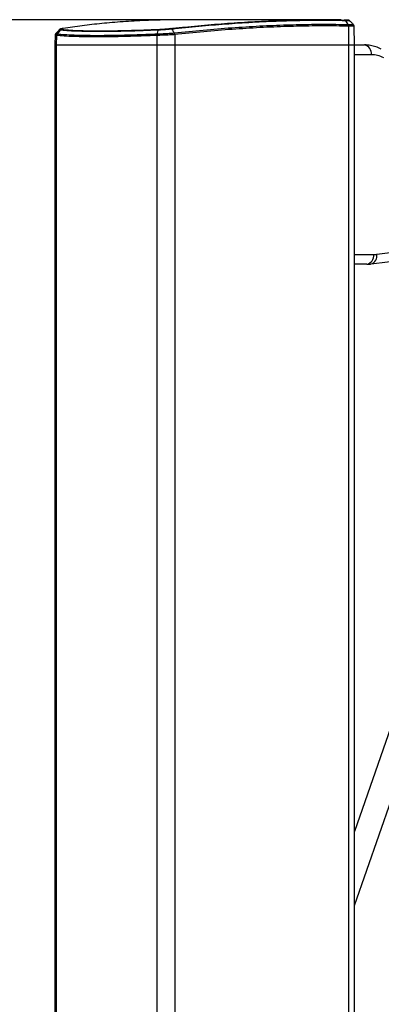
# Model space of a CAD drawing. Header units: millimetres. Extents: x 58489 to 443956, y 19852 to 392375.
# Tile 5 of 66: x 87067 to 94486, y 165305 to 185507. Entities that reach past the tile are written whole.
import ezdxf

# ---------------------------------------------------------------- set-up
doc = ezdxf.new("R2010")
doc.units = ezdxf.units.MM
doc.header["$LTSCALE"] = 50
doc.layers.add('COMPONENT_GEOMETRY', color=7, linetype='Continuous')
doc.styles.add('SLDTEXTSTYLE0', font='TXT', dxfattribs={"width": 0.75})
doc.dimstyles.new('SLDDIMSTYLE0', dxfattribs={"dimtxt": 2500, "dimasz": 165.1, "dimexe": 0, "dimexo": 0.0625, "dimgap": 625, "dimtad": 0, "dimtih": 1, "dimtoh": 1, "dimdec": 0, "dimrnd": 1e-09, "dimzin": 12, "dimdsep": 46, "dimtxsty": 'SLDTEXTSTYLE0', "dimsah": 1, "dimcen": 0.09, "dimadec": 0, "dimazin": 3, "dimtfac": 1, "dimtdec": 0, "dimtofl": 0, "dimtmove": 0, "dimatfit": 3, "dimfxl": 1, "dimfrac": 2, "dimtolj": 1, "dimtzin": 12, "dimarcsym": 0})

# ---------------------------------------------------------------- blocks, each defined once
blk = doc.blocks.new('_D_4')
at = {"layer": 'COMPONENT_GEOMETRY', "color": 7}
for p, q in [((93661, 185501), (64094, 185501)), ((64253, 185501), (64253, 116916)), ((59251, 116408), (58489, 116408)), ((58489, 116408), (58489, 112439)), ((69254, 116408), (70016, 116408)), ((70016, 116408), (70016, 112439)), ((58489, 112439), (59251, 112439)), ((70016, 112439), (69254, 112439)), ((64253, 40114), (64253, 108699)), ((84894, 40114), (64094, 40114))]:
    blk.add_line(p, q, dxfattribs=at)
for points in [[(64253, 185501), (64227, 185335), (64278, 185335)], [(64253, 40114), (64278, 40279), (64227, 40279)]]:
    blk.add_solid(points, dxfattribs=at)
at = {"layer": 'COMPONENT_GEOMETRY', "color": 7, "char_height": 2500, "attachment_point": 1, "style": 'SLDTEXTSTYLE0'}
for s, insert in [('9\'6.48"', (59251, 115662)), ('2908', (60558, 111922))]:
    blk.add_mtext(s, dxfattribs=dict(at, insert=insert))

msp = doc.modelspace()

# ---------------------------------------------------------------- linework, layer by layer
at = {"color": 7, "linetype": 'Continuous', "lineweight": 25}
for p, q in [((93238.19, 185505.78), (90413.7, 185505.78)), ((93801.72, 185408.36), (93801.74, 185408.36)), ((93811.39, 185374.11), (93816.08, 184989.24)), ((93811.42, 185374.11), (93811.39, 185374.11)), ((93936.81, 184989.24), (93930.15, 185370.84)), ((87795.06, 185188.76), (87791.57, 184989.24)), ((87821.66, 185183.29), (87818.5, 184989.24)), ((87821.78, 185183.28), (87821.66, 185183.29)), ((87833.99, 185215.87), (87834.16, 185215.85)), ((87834.16, 185215.85), (87834.16, 185215.85)), ((89880.65, 185183.29), (89879.42, 184989.24)), ((89880.65, 185183.29), (89880.34, 185183.28)), ((89883.92, 185215.85), (89884.37, 185215.87)), ((89883.92, 185215.85), (89883.92, 185215.85)), ((90236.23, 185235.21), (90236.43, 185235.23)), ((90246.89, 185201.43), (90246.67, 185201.41)), ((90246.89, 185201.43), (90248.98, 184989.24)), ((87791.57, 184989.24), (87791.57, 45323.44)), ((87791.57, 184989.24), (87818.5, 184989.24)), ((87818.5, 184989.24), (89879.42, 184989.24)), ((89879.42, 184989.24), (90248.98, 184989.24)), ((90248.98, 184989.24), (93816.08, 184989.24)), ((93816.08, 184989.24), (93936.81, 184989.24)), ((93936.81, 41289.23), (93936.81, 184989.24)), ((93936.81, 184989.24), (94140.81, 184989.24)), ((94393.49, 180693.23), (95846.3, 180872.98)), ((94276.63, 180494.74), (95729.43, 180674.5)), ((94187.36, 180489.24), (93936.81, 180489.24)), ((95134.36, 172299.8), (93936.81, 168849.19)), ((93936.81, 167330.3), (95604.84, 172136.53))]:
    msp.add_line(p, q, dxfattribs=at)
at = {"color": 8, "linetype": 'Continuous', "lineweight": 25}
for p, q in [((87818.5, 184989.24), (87818.5, 45266.68)), ((89879.42, 184989.24), (89879.42, 41289.23)), ((90248.98, 184989.24), (90248.98, 41289.23)), ((93816.08, 184989.24), (93816.08, 41289.23)), ((94282.23, 184789.23), (93936.81, 184789.23)), ((93936.81, 180689.24), (94328.78, 180689.24))]:
    msp.add_line(p, q, dxfattribs=at)
at = {"color": 7, "linetype": 'Continuous', "lineweight": 25, "flags": 128}
for points in [[(93749.36, 185485.66), (93779.42, 185441.3), (93801.74, 185408.36)], [(87899.57, 185292.31), (87876.34, 185265.16), (87846.53, 185230.31), (87834.16, 185215.85)], [(94536.17, 184725.92), (94505.49, 184740.64), (94474.39, 184753.46), (94442.93, 184764.35), (94411.16, 184773.28), (94379.14, 184780.25), (94346.94, 184785.24), (94314.62, 184788.24), (94282.23, 184789.23)], [(94328.78, 180689.24), (94336.88, 180689.3), (94344.98, 180689.48), (94353.07, 180689.8), (94361.17, 180690.23), (94369.26, 180690.8), (94377.34, 180691.49), (94385.42, 180692.3), (94393.49, 180693.23)]]:
    msp.add_lwpolyline(points, dxfattribs=at)
at = {"color": 8, "linetype": 'Continuous', "lineweight": 25, "flags": 128}
msp.add_lwpolyline([(93837.32, 185482.03), (93839.03, 185482.42), (93810.74, 185484.02), (93749.36, 185485.66), (93749.36, 185485.66), (93749.36, 185485.66)], dxfattribs=at)
at = {"color": 7, "linetype": 'Continuous', "lineweight": 25}
for centre, radius, start, end in [((87935.1, 185262.49), 46.39, 95.845532, 139.993958), ((89927.38, 185289.6), 21.65, 118.409002, 172.788407), ((93749.64, 185375.16), 61.76, 359.027777, 32.517427), ((87874.16, 185182.05), 52.51, 139.900465, 178.643872), ((89990.63, 185187.22), 110.06, 164.908872, 182.04423), ((90169.83, 185196.1), 77.25, 3.959483, 30.440354), ((94105.45, 184814.24), 178.54, 351.949783, 78.578091), ((94152, 180664.24), 178.54, 281.421909, 8.050217)]:
    msp.add_arc(centre, radius, start, end, dxfattribs=at)
at = {"color": 8, "linetype": 'Continuous', "lineweight": 25}
msp.add_arc((94226.58, 180657.87), 170.62, 287.03584, 11.96246, dxfattribs=at)
at = {"color": 7, "linetype": 'Continuous', "lineweight": 25}
for points, knots in [([(90413.7, 185505.32), (90400.35, 185505.47), (90219.53, 185507.48), (89885.63, 185499.82), (89413.55, 185481.39), (88968.77, 185450.27), (88547.98, 185408.89), (88216.5, 185366.85), (88024.02, 185337.12), (87959.9, 185327.22)], [0, 0, 0, 0, 0.01475066, 0.19989426, 0.38409009, 0.56847308, 0.74102646, 0.91373127, 1, 1, 1, 1]), ([(90167.24, 185327.22), (90260.11, 185337.12), (90538.77, 185366.84), (90996.6, 185408.86), (91548.84, 185450.29), (92102.34, 185481.2), (92655.9, 185500.48), (93198.53, 185508.35), (93549.24, 185503.14), (93724.68, 185500.53)], [0, 0, 0, 0, 0.073721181, 0.221177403, 0.368762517, 0.526167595, 0.683732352, 0.841784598, 1, 1, 1, 1]), ([(93749.36, 185485.66), (93573.83, 185488.26), (93222.77, 185493.47), (92679.68, 185485.58), (92125.45, 185466.27), (91571.44, 185435.34), (91018.51, 185393.83), (90560.17, 185351.78), (90281.13, 185322.02), (90188.16, 185312.1)], [0, 0, 0, 0, 0.15813413, 0.31626826, 0.47375362, 0.63123915, 0.77875928, 0.9262795, 1, 1, 1, 1]), ([(93838.8, 185483.53), (93837.66, 185484.72), (93834.12, 185488.37), (93827.31, 185492.13), (93820.32, 185494.91), (93815.46, 185496.16), (93811.51, 185496.92), (93806.19, 185497.58), (93797.36, 185498.24), (93775.65, 185499.23), (93746.94, 185500.06), (93727.01, 185500.48), (93723.34, 185500.56)], [0, 0, 0, 0, 0.02151614, 0.06634142, 0.10226125, 0.13066914, 0.16243983, 0.21696995, 0.36777955, 0.64283116, 0.93428336, 1, 1, 1, 1]), ([(93724.68, 185500.53), (93726.99, 185500.34), (93731.59, 185499.97), (93738.18, 185496.93), (93744.3, 185492.31), (93747.67, 185487.88), (93749.36, 185485.66)], [0, 0, 0, 0, 0.25001962, 0.50003157, 0.75000915, 1, 1, 1, 1]), ([(93916.66, 185404.07), (93903.95, 185417.14), (93878.52, 185443.3), (93853.09, 185469.45), (93840.37, 185482.53)], [0, 0, 0, 0, 0.49999652, 1, 1, 1, 1]), ([(87880.43, 185300.27), (87868.29, 185287.09), (87844.01, 185260.74), (87819.71, 185234.37), (87807.56, 185221.19)], [0, 0, 0, 0, 0.50007315, 1, 1, 1, 1]), ([(87954.16, 185326.53), (87950.56, 185325.98), (87931.42, 185323.01), (87913.49, 185318.35), (87895.45, 185312.66), (87885.32, 185304.34), (87881.75, 185301.4)], [0, 0, 0, 0, 0.12283102, 0.6528867, 0.87736289, 1, 1, 1, 1]), ([(89905.9, 185292.31), (89905.9, 185292.31), (89802.09, 185292.31), (89582.69, 185277.06), (89258.96, 185270.31), (88942.25, 185263.2), (88652.74, 185261.65), (88395.5, 185264.23), (88172.76, 185272.45), (88010.37, 185279.09), (87928.78, 185292.31), (87899.57, 185292.31), (87899.57, 185292.31)], [0, 0, 0, 0, 0.000001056, 0.113448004, 0.247337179, 0.381652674, 0.515539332, 0.649431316, 0.78375213, 0.917646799, 0.999998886, 1, 1, 1, 1]), ([(87959.9, 185327.22), (87945.24, 185324.52), (87918.12, 185319.52), (87907.27, 185312.85), (87922.23, 185310.13), (87930.37, 185308.64)], [0, 0, 0, 0, 0.34909726, 0.64545639, 1, 1, 1, 1]), ([(87930.37, 185308.64), (87960.37, 185305.66), (88039.14, 185297.82), (88200.97, 185288.19), (88421.13, 185280.99), (88675.96, 185278.12), (88962.55, 185279.95), (89276.6, 185286.15), (89595.94, 185295.75), (89816.1, 185304.59), (89917.08, 185308.64)], [0, 0, 0, 0, 0.08235467, 0.21624884, 0.35056995, 0.48446116, 0.61834694, 0.75266262, 0.88655111, 1, 1, 1, 1]), ([(89905.9, 185292.31), (89905.06, 185289.37), (89899.27, 185269.26), (89891.95, 185243.77), (89885.46, 185221.23), (89883.92, 185215.85)], [0, 0, 0, 0, 0.11562058, 0.78913623, 1, 1, 1, 1]), ([(90188.16, 185312.1), (90188.15, 185312.1), (90165.29, 185312.1), (90105.66, 185302.82), (90007.7, 185298.18), (89938.72, 185292.31), (89905.91, 185292.31), (89905.9, 185292.31)], [0, 0, 0, 0, 0.00000572, 0.29798565, 0.64468642, 0.99998954, 1, 1, 1, 1]), ([(89917.08, 185308.64), (89947.18, 185310.13), (90006.63, 185313.08), (90095.73, 185319.93), (90144.64, 185324.92), (90167.24, 185327.22)], [0, 0, 0, 0, 0.3554814, 0.70220223, 1, 1, 1, 1]), ([(90188.16, 185312.1), (90186.63, 185314.31), (90183.59, 185318.73), (90178.33, 185323.38), (90172.82, 185326.51), (90169.1, 185326.98), (90167.24, 185327.22)], [0, 0, 0, 0, 0.24997666, 0.49996844, 0.74999152, 1, 1, 1, 1]), ([(90188.16, 185312.1), (90197.56, 185297.06), (90213.59, 185271.43), (90229.61, 185245.8), (90236.23, 185235.21)], [0, 0, 0, 0, 0.58694351, 1, 1, 1, 1]), ([(90236.43, 185235.23), (90435.73, 185255.89), (90834.32, 185297.2), (91417.69, 185344.17), (91989.46, 185379.92), (92536.17, 185402.84), (93058.94, 185413.87), (93475.59, 185414.34), (93720.21, 185409.85), (93801.72, 185408.36)], [0, 0, 0, 0, 0.15821492, 0.31642957, 0.47400769, 0.63158556, 0.77896703, 0.92634843, 1, 1, 1, 1]), ([(93811.39, 185374.11), (93729.9, 185375.61), (93485.35, 185380.09), (93068.8, 185379.63), (92546.14, 185368.64), (91999.56, 185345.77), (91427.91, 185310.12), (90844.66, 185263.26), (90446.15, 185222.04), (90246.89, 185201.43)], [0, 0, 0, 0, 0.0736506, 0.22103035, 0.36841014, 0.52598776, 0.6835656, 0.84178265, 1, 1, 1, 1]), ([(93811.42, 185374.11), (93811.3, 185377.28), (93811.05, 185383.62), (93809.07, 185392.72), (93806.07, 185401.22), (93803.19, 185405.98), (93801.74, 185408.36)], [0, 0, 0, 0, 0.24997104, 0.50002073, 0.74999546, 1, 1, 1, 1]), ([(93929.56, 185370.52), (93929.73, 185371.88), (93930.58, 185379.08), (93926.1, 185390.69), (93919.95, 185401.25), (93915.23, 185405.21), (93914.06, 185406.19)], [0, 0, 0, 0, 0.10167752, 0.53710589, 0.88513204, 1, 1, 1, 1]), ([(87811.75, 185224.94), (87809.11, 185222.35), (87802.67, 185216.08), (87795.89, 185202.61), (87795.97, 185192.54), (87795.99, 185188.76)], [0, 0, 0, 0, 0.30390916, 0.7388514, 1, 1, 1, 1]), ([(87834.16, 185215.85), (87830.81, 185211.02), (87824.79, 185202.33), (87822.15, 185190.44), (87821.84, 185184.51), (87821.78, 185183.28)], [0, 0, 0, 0, 0.49923191, 0.89662324, 1, 1, 1, 1]), ([(89880.34, 185183.28), (89757.75, 185178.61), (89512.2, 185169.25), (89168.7, 185159.8), (88866.24, 185154.5), (88612.69, 185153.26), (88383.68, 185155), (88170.21, 185160.35), (87972.4, 185169.69), (87871.94, 185178.76), (87821.78, 185183.28)], [0, 0, 0, 0, 0.133260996, 0.266939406, 0.400197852, 0.511229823, 0.613098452, 0.741938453, 0.871157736, 1, 1, 1, 1]), ([(87834.16, 185215.85), (87884.11, 185211.29), (87984.14, 185202.14), (88181.11, 185192.71), (88393.66, 185187.31), (88621.68, 185185.56), (88874.12, 185186.8), (89175.29, 185192.16), (89517.35, 185201.69), (89761.85, 185211.14), (89883.92, 185215.85)], [0, 0, 0, 0, 0.128847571, 0.258072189, 0.386917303, 0.488771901, 0.599788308, 0.733051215, 0.866734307, 1, 1, 1, 1]), ([(89883.92, 185215.85), (89882.8, 185211.02), (89880.79, 185202.33), (89880.21, 185190.44), (89880.31, 185184.5), (89880.34, 185183.28)], [0, 0, 0, 0, 0.49923421, 0.89695805, 1, 1, 1, 1]), ([(90246.67, 185201.4), (90246.47, 185201.39), (90214.54, 185199.09), (90138.94, 185194.15), (90009.9, 185187.52), (89923.73, 185184.7), (89880.65, 185183.29)], [0, 0, 0, 0, 0.00184463, 0.30394843, 0.6519792, 1, 1, 1, 1]), ([(89884.37, 185215.87), (89925.73, 185217.38), (90008.48, 185220.41), (90133.95, 185227.5), (90203.77, 185232.76), (90236.23, 185235.21)], [0, 0, 0, 0, 0.34847094, 0.69715017, 1, 1, 1, 1]), ([(90246.67, 185201.4), (90245.82, 185207.66), (90244.87, 185214.63), (90242.41, 185222.13), (90240.4, 185227.71), (90238.04, 185231.95), (90236.23, 185235.21)], [0, 0, 0, 0, 0.4990795, 0.55647092, 0.65917535, 1, 1, 1, 1]), ([(94486.28, 184903.74), (94466.23, 184913.45), (94412.48, 184939.49), (94321.24, 184969.04), (94225.24, 184986.75), (94164.9, 184988.53), (94140.81, 184989.24)], [0, 0, 0, 0, 0.18348108, 0.49195536, 0.79716998, 1, 1, 1, 1]), ([(94187.36, 180489.24), (94209.38, 180489.74), (94239.2, 180490.42), (94268.86, 180493.85), (94276.63, 180494.74)], [0, 0, 0, 0, 0.73820242, 1, 1, 1, 1])]:
    msp.add_open_spline(points, degree=3, knots=knots, dxfattribs=at)
at = {"color": 8, "linetype": 'Continuous', "lineweight": 25}
for points, knots in [([(87899.57, 185292.31), (87899.56, 185292.31), (87887.77, 185292.31), (87873.59, 185295.81), (87881.43, 185298.95), (87883.14, 185299.63)], [0, 0, 0, 0, 0.0000262, 0.78226718, 1, 1, 1, 1]), ([(93801.74, 185408.36), (93806.26, 185408.28), (93840.69, 185407.71), (93888.77, 185406.58), (93919.73, 185405.34), (93913.68, 185404.86), (93912.73, 185404.78)], [0, 0, 0, 0, 0.06449585, 0.49223597, 0.91981899, 1, 1, 1, 1]), ([(93926.44, 185370.77), (93927.58, 185370.85), (93934.11, 185371.29), (93901.96, 185372.46), (93851.92, 185373.5), (93816.13, 185374.04), (93811.42, 185374.11)], [0, 0, 0, 0, 0.08942702, 0.512578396, 0.935789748, 1, 1, 1, 1]), ([(87821.66, 185183.29), (87808.56, 185184.37), (87791.85, 185185.75), (87797.83, 185188.17), (87799.12, 185188.69)], [0, 0, 0, 0, 0.783815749, 1, 1, 1, 1]), ([(87813.84, 185222.67), (87811.6, 185221.75), (87804.38, 185218.77), (87821.89, 185217.05), (87833.99, 185215.87)], [0, 0, 0, 0, 0.30939265, 1, 1, 1, 1])]:
    msp.add_open_spline(points, degree=3, knots=knots, dxfattribs=at)

# ---------------------------------------------------------------- dimensions: what is measured, and where the dimension line sits
at = {"layer": 'COMPONENT_GEOMETRY', "color": 7}
dim = msp.add_linear_dim(base=(64252.59, 40114.24), p1=(93724.68, 185500.53), p2=(84957.1, 40114.24), angle=90, dimstyle='SLDDIMSTYLE0', dxfattribs=at)
dim.commit()
dim.dimension.update_dxf_attribs({"geometry": '_D_4', "text_midpoint": (64252.59, 112807.38), "dimtype": 160})

doc.saveas('drawing.dxf')
